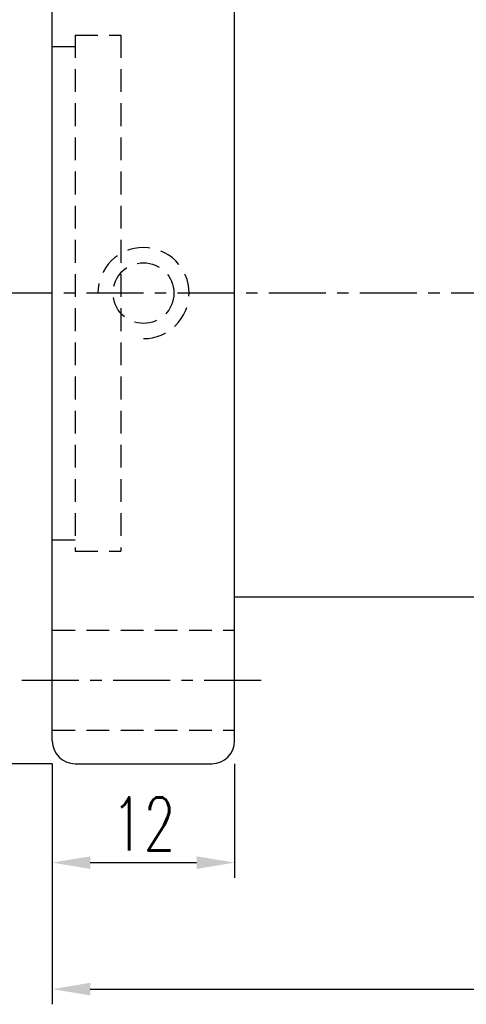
# Model space of a CAD drawing. Extents: x 613 to 877, y 31 to 162.
# Tile 2 of 40: x 733 to 762, y 61 to 126. Entities that reach past the tile are written whole.
import ezdxf

# ---------------------------------------------------------------- set-up
doc = ezdxf.new("R2010")
doc.units = 0
doc.header["$LTSCALE"] = 3
doc.header["$MEASUREMENT"] = 0
doc.header["$PDSIZE"] = -1
doc.linetypes.add('CENTER', pattern=[2, 1.25, -0.25, 0.25, -0.25])
doc.linetypes.add('DASHED', pattern=[0.75, 0.5, -0.25])
doc.layers.get('DEFPOINTS').update_dxf_attribs({"linetype": 'CONTINUOUS'})
for name, color, linetype in [('CL', 1, 'CENTER'), ('DIM', 4, 'CONTINUOUS'), ('HID', 2, 'DASHED'), ('OUT', 3, 'CONTINUOUS')]:
    doc.layers.add(name, color=color, linetype=linetype)
doc.styles.add('DIM-7', font='SIMPLEX.shx', dxfattribs={"width": 0.7, "bigfont": 'chineset.shx'})
doc.dimstyles.new('CNS', dxfattribs={"dimtxt": 3.5, "dimasz": 2.5, "dimexe": 1, "dimexo": 1.5, "dimgap": 0.09, "dimtad": 0, "dimdsep": 46, "dimtxsty": 'DIM-7', "dimcen": 0.09, "dimclrd": 1, "dimclre": 1, "dimclrt": 4, "dimadec": 0, "dimazin": 0, "dimtfac": 1, "dimtix": 1, "dimtmove": 2, "dimatfit": 3, "dimfxl": 1, "dimtvp": 0.971429, "dimtolj": 1, "dimarcsym": 0})

# ---------------------------------------------------------------- blocks, each defined once
blk = doc.blocks.new('*D12')
at = {"layer": 'DEFPOINTS', "color": 0, "transparency": 16777216}
for p in [(728.59, 138.551), (736.714, 138.551), (736.714, 76.551)]:
    blk.add_point(p, dxfattribs=at)
at = {"layer": 'DIM', "color": 0, "lineweight": -2, "transparency": 16777216}
for p, q in [((735.214, 138.551), (727.59, 138.551)), ((728.59, 79.051), (728.59, 136.051)), ((735.214, 76.551), (727.59, 76.551))]:
    blk.add_line(p, q, dxfattribs=at)
at = {"layer": 'DIM', "color": 0, "transparency": 16777216}
for points in [[(728.173, 136.051), (729.007, 136.051), (728.59, 138.551)], [(728.173, 79.051), (729.007, 79.051), (728.59, 76.551)]]:
    blk.add_solid(points, dxfattribs=at)
at = {"layer": 'DIM', "color": 0, "transparency": 16777216, "insert": (726.04, 107.551), "char_height": 3.5, "attachment_point": 5, "rotation": 90, "style": 'DIM-7'}
blk.add_mtext('\\A1;%%C62', dxfattribs=at)
blk = doc.blocks.new('*D13')
at = {"layer": 'DEFPOINTS', "color": 0, "transparency": 16777216}
for p in [(865.214, 95.926), (735.214, 78.051), (865.214, 61.7)]:
    blk.add_point(p, dxfattribs=at)
at = {"layer": 'DIM', "color": 0, "lineweight": -2, "transparency": 16777216}
for p, q in [((865.214, 94.426), (865.214, 60.7)), ((735.214, 76.551), (735.214, 60.7)), ((737.714, 61.7), (862.714, 61.7))]:
    blk.add_line(p, q, dxfattribs=at)
at = {"layer": 'DIM', "color": 0, "transparency": 16777216}
for points in [[(737.714, 62.117), (737.714, 61.283), (735.214, 61.7)], [(862.714, 62.117), (862.714, 61.283), (865.214, 61.7)]]:
    blk.add_solid(points, dxfattribs=at)
at = {"layer": 'DIM', "color": 0, "transparency": 16777216, "insert": (800.214, 64.25), "char_height": 3.5, "attachment_point": 5, "style": 'DIM-7'}
blk.add_mtext('\\A1;130', dxfattribs=at)
blk = doc.blocks.new('*D14')
at = {"layer": 'DEFPOINTS', "color": 0, "transparency": 16777216}
for p in [(735.214, 78.051), (747.214, 78.051), (747.214, 70.033)]:
    blk.add_point(p, dxfattribs=at)
at = {"layer": 'DIM', "color": 0, "lineweight": -2, "transparency": 16777216}
for p, q in [((735.214, 76.551), (735.214, 69.033)), ((747.214, 76.551), (747.214, 69.033)), ((737.714, 70.033), (744.714, 70.033))]:
    blk.add_line(p, q, dxfattribs=at)
at = {"layer": 'DIM', "color": 0, "transparency": 16777216}
for points in [[(737.714, 70.449), (737.714, 69.616), (735.214, 70.033)], [(744.714, 70.449), (744.714, 69.616), (747.214, 70.033)]]:
    blk.add_solid(points, dxfattribs=at)
at = {"layer": 'DIM', "color": 0, "transparency": 16777216, "insert": (741.214, 72.583), "char_height": 3.5, "attachment_point": 5, "style": 'DIM-7'}
blk.add_mtext('\\A1;12', dxfattribs=at)

msp = doc.modelspace()

# ---------------------------------------------------------------- linework, layer by layer
at = {"layer": 'CL', "color": 7}
for p, q in [((867.214, 107.551), (732.214, 107.551)), ((733.214, 82.051), (749.214, 82.051))]:
    msp.add_line(p, q, dxfattribs=at)
at = {"layer": 'HID', "color": 7}
for p, q in [((736.714, 124.551), (736.714, 90.551)), ((736.714, 124.551), (739.714, 124.551)), ((739.714, 124.551), (739.714, 90.551)), ((735.214, 123.801), (736.714, 123.801)), ((735.214, 91.301), (736.714, 91.301)), ((736.714, 90.551), (739.714, 90.551)), ((735.214, 85.351), (747.214, 85.351)), ((735.214, 78.751), (747.214, 78.751))]:
    msp.add_line(p, q, dxfattribs=at)
msp.add_circle((741.214, 107.551), 2, dxfattribs=at)
msp.add_arc((741.214, 107.551), 3, 270, 180, dxfattribs=at)
at = {"layer": 'OUT', "color": 7}
for p, q in [((735.214, 78.051), (735.214, 137.051)), ((747.214, 78.051), (747.214, 137.051)), ((747.214, 87.551), (863.714, 87.551)), ((736.714, 76.551), (745.714, 76.551))]:
    msp.add_line(p, q, dxfattribs=at)
for centre, start, end in [((736.714, 78.051), 180, 270), ((745.714, 78.051), 270, 360)]:
    msp.add_arc(centre, 1.5, start, end, dxfattribs=at)

# ---------------------------------------------------------------- dimensions: what is measured, and where the dimension line sits
at = {"layer": 'DIM', "color": 7}
dim = msp.add_linear_dim(base=(728.59, 138.551), p1=(736.714, 76.551), p2=(736.714, 138.551), angle=90, text='%%C<>', dimstyle='CNS', override={"dimgap": 0.8, "dimtad": 1, "dimclrd": 0, "dimclre": 0, "dimclrt": 0, "dimadec": 2, "dimazin": 2, "dimtmove": 1}, dxfattribs=at)
dim.commit()
dim.dimension.update_dxf_attribs({"geometry": '*D12', "text_midpoint": (726.04, 107.551)})
for base, p2, picture, middle in [((865.214, 61.7), (865.214, 95.926), '*D13', (800.214, 64.25)), ((747.214, 70.033), (747.214, 78.051), '*D14', (741.214, 72.583))]:
    dim = msp.add_linear_dim(base=base, p1=(735.214, 78.051), p2=p2, dimstyle='CNS', override={"dimgap": 0.8, "dimtad": 1, "dimclrd": 0, "dimclre": 0, "dimclrt": 0, "dimadec": 2, "dimazin": 2, "dimtmove": 1}, dxfattribs=at)
    dim.commit()
    dim.dimension.update_dxf_attribs({"geometry": picture, "text_midpoint": middle})

doc.saveas('drawing.dxf')
